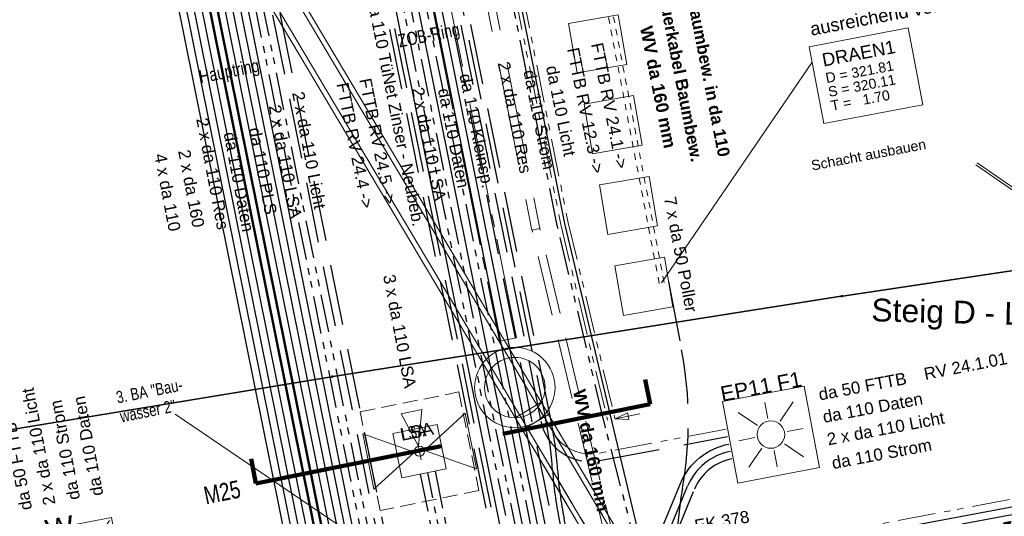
# Model space of a CAD drawing. Extents: x 3503739 to 3504470, y 5375172 to 5375561.
# Tile 82 of 142: x 3504190 to 3504210, y 5375400 to 5375410. Entities that reach past the tile are written whole.
import ezdxf

# ---------------------------------------------------------------- set-up
doc = ezdxf.new("R2010")
doc.units = 0
doc.header["$MEASUREMENT"] = 0
for name, pattern in [('123', [0.25001, 0.12501, -0.125]), ('128', [7, 2.5, -1, 2.5, -1]), ('132', [35, 10, -7.5, 10, -7.5]), ('2', [3.4, 1.2, -0.5, 1.2, -0.5]), ('211', [5, 3.75, -1.25]), ('229', [0.86, 0.3, -0.13, 0.3, -0.13]), ('237', [1.5, 0.75, -0.18, 0.13, -0.13, 0.13, -0.18]), ('3', [5.4, 2, -0.7, 2, -0.7]), ('33', [12, 4, -8]), ('38', [5.5, 4, -0.5, 0.5, -0.5]), ('85', [2.7501, 2.0001, -0.25, 0.25, -0.25])]:
    doc.linetypes.add(name, pattern=pattern)
for name, color, linetype in [('$_LISY_$_TMP', 7, 'Continuous'), ('2WP_WV_PLANUNG', 7, 'Continuous'), ('4WB_KANALISATION', 7, 'Continuous'), ('4WP_KANCAD', 7, 'Continuous'), ('_4WP_ALLGEMEIN', 7, 'Continuous'), ('_4WP_KANAL_STILL', 7, 'Continuous'), ('_4WP_KANALISATIO', 7, 'Continuous'), ('_4WP_KANCAD', 7, 'Continuous'), ('_4WP_LICHT-KSR', 7, 'Continuous'), ('_4WP_LICHT-LAMPE', 7, 'Continuous'), ('_4WP_LICHT_STILL', 7, 'Continuous'), ('_4WP_SCHNITTF_HR', 7, 'Continuous'), ('_4WP_STADT_BEW_S', 7, 'Continuous'), ('_4WP_STADT_DATEN', 7, 'Continuous'), ('_4WP_STADT_FTT1', 7, 'Continuous'), ('_4WP_STADT_FTT3', 7, 'Continuous'), ('_4WP_STADT_KLEIN', 7, 'Continuous'), ('_4WP_STADT_LSA', 7, 'Continuous'), ('_4WP_STADT_PLS', 7, 'Continuous'), ('_4WP_STADT_POLLE', 7, 'Continuous'), ('_4WP_STADT_RESER', 7, 'Continuous'), ('_4WP_STADT_SCHAD', 7, 'Continuous'), ('_4WP_STADT_STROM', 7, 'Continuous'), ('_4WP_STEIGBEZEIC', 7, 'Continuous'), ('_4WP_SWT-STROM', 7, 'Continuous'), ('_4WP_SWT-WASSER', 7, 'Continuous'), ('_4WP_T_NET', 7, 'Continuous'), ('K_FLURSTUECKE', 7, 'Continuous'), ('K_GRENZEN-UNABGE', 7, 'Continuous'), ('PUNKTHOEHENATTDEF', 7, 'Continuous'), ('PUNKTNUMMERNATTDEF', 7, 'Continuous'), ('PUNKTSPEZIFIKATION', 7, 'Continuous')]:
    doc.layers.add(name, color=color, linetype=linetype)
doc.styles.add('178', font='ARIAL.TTF', dxfattribs={"height": 0.24})
doc.styles.add('207', font='ARIAL.TTF', dxfattribs={"height": 0.2})
doc.styles.add('219', font='ARIAL.TTF', dxfattribs={"height": 0.24})
doc.styles.add('30', font='ARIAL.TTF', dxfattribs={"height": 0.43})
doc.styles.add('362', font='ARIAL.TTF', dxfattribs={"height": 0.24})
doc.styles.add('377', font='ARIALBD.TTF', dxfattribs={"height": 0.25})
doc.styles.add('385', font='TXT', dxfattribs={"width": 0.8, "height": 0.26})
doc.styles.add('431', font='ARIAL.TTF', dxfattribs={"height": 0.3})
doc.styles.add('434', font='ARIAL.TTF', dxfattribs={"height": 0.24})
doc.styles.add('436', font='ARIAL.TTF', dxfattribs={"height": 0.24})
doc.styles.add('437', font='ARIAL.TTF', dxfattribs={"height": 0.24})
doc.styles.add('439', font='TXT', dxfattribs={"width": 0.8, "height": 0.35})
doc.styles.add('446', font='ARIAL.TTF', dxfattribs={"height": 0.24})
doc.styles.add('454', font='ARIAL.TTF', dxfattribs={"height": 0.24})
doc.styles.add('495', font='TXT', dxfattribs={"width": 0.8, "height": 0.24})
doc.styles.add('518', font='TXT', dxfattribs={"width": 0.8, "height": 1.5})
doc.styles.add('522', font='ARIAL.TTF', dxfattribs={"height": 0.452686})
doc.styles.add('533', font='ARIAL.TTF', dxfattribs={"height": 0.25})
doc.styles.add('534', font='TXT', dxfattribs={"width": 0.8, "height": 0.25})
doc.styles.add('535', font='ARIAL.TTF', dxfattribs={"height": 0.24})
doc.styles.add('546', font='ARIALBD.TTF', dxfattribs={"height": 0.24})
doc.styles.add('55', font='ARIAL.TTF', dxfattribs={"height": 0.24})
doc.styles.add('550', font='ARIAL.TTF', dxfattribs={"height": 0.24})
doc.styles.add('551', font='ARIAL.TTF', dxfattribs={"height": 0.26})
doc.styles.add('553', font='ARIAL.TTF', dxfattribs={"height": 0.26})
doc.styles.add('554', font='ARIAL.TTF', dxfattribs={"height": 0.2})
doc.styles.add('83', font='ARIAL.TTF', dxfattribs={"height": 0.24})

# ---------------------------------------------------------------- blocks, each defined once
blk = doc.blocks.new('WP_LP_1010')
at = {"color": 7, "linetype": 'Continuous', "lineweight": 20}
for p, q in [((0.8253, 0.8253), (-0.8253, 0.8253)), ((-0.8253, 0.8253), (-0.8253, -0.8253)), ((0.8253, 0.8253), (0.8253, -0.8253)), ((0.8253, -0.8253), (-0.8253, -0.8253))]:
    blk.add_line(p, q, dxfattribs=at)
at = {"color": 1, "linetype": 'Continuous', "lineweight": 9}
for p, q in [((0, 0.454947), (0, 0.909893)), ((0, 0.909893), (0, 0.454947)), ((-0.776636, 0.776649), (-0.321689, 0.321703)), ((0.321689, 0.321703), (0.776636, 0.776649)), ((0.321689, 0.321703), (0.776636, 0.776649)), ((-0.454947, 0), (-0.909893, 0)), ((-0.454947, 0), (-0.909893, 0)), ((0.454947, 0), (0.909893, 0)), ((-0.321689, -0.321689), (-0.776636, -0.776636)), ((-0.321689, -0.321689), (-0.776636, -0.776636)), ((0.321689, -0.321689), (0.776636, -0.776636)), ((0.321689, -0.321689), (0.776636, -0.776636)), ((0, -0.454947), (0, -0.909893)), ((0, -0.454947), (0, -0.909893))]:
    blk.add_line(p, q, dxfattribs=at)
at = {"color": 7, "linetype": 'Continuous', "lineweight": 20}
for radius in [0.555163, 0.38185]:
    blk.add_circle((0, 0), radius, dxfattribs=at)
at = {"color": 1, "linetype": 'Continuous', "style": '30'}
blk.add_text('W', height=0.43, dxfattribs=at).set_placement((-0.503602, 0.589889))
blk = doc.blocks.new('WP_LP-1020')
at = {"color": 7, "linetype": 'Continuous', "lineweight": 20}
for p, q in [((-0.8253, 0.8253), (0.8253, 0.8253)), ((-0.8253, -0.8253), (-0.8253, 0.8253)), ((0.8253, -0.8253), (0.8253, 0.8253)), ((-0.8253, -0.8253), (0.8253, -0.8253))]:
    blk.add_line(p, q, dxfattribs=at)
at = {"color": 1, "linetype": 'Continuous', "lineweight": 9}
for p, q in [((0, 0.324962), (0, 0.649924)), ((0, 0.649924), (0, 0.324962)), ((-0.554739, 0.55475), (-0.229777, 0.229788)), ((0.229777, 0.229788), (0.554739, 0.55475)), ((0.229777, 0.229788), (0.554739, 0.55475)), ((-0.324962, 0), (-0.649924, 0)), ((-0.324962, 0), (-0.649924, 0)), ((0.324962, 0), (0.649924, 0)), ((-0.229777, -0.229777), (-0.554739, -0.554739)), ((-0.229777, -0.229777), (-0.554739, -0.554739)), ((0, -0.324962), (0, -0.649924)), ((0, -0.324962), (0, -0.649924)), ((0.229777, -0.229777), (0.554739, -0.554739)), ((0.229777, -0.229777), (0.554739, -0.554739))]:
    blk.add_line(p, q, dxfattribs=at)
at = {"color": 7, "linetype": 'Continuous', "lineweight": 20}
blk.add_circle((0, 0), 0.272749, dxfattribs=at)
blk = doc.blocks.new('PUNKT')
blk.add_point((0, 0))
at = {"layer": 'PUNKTHOEHENATTDEF', "linetype": 'Continuous', "flags": 1}
blk.add_attdef('PUNKTHOEHE', (1, -0.5), '', height=0.8, dxfattribs=at)
at = {"layer": 'PUNKTNUMMERNATTDEF', "linetype": 'Continuous', "flags": 1}
blk.add_attdef('PUNKTNUMMER', (1, 0.5), '', height=0.8, dxfattribs=at)
at = {"layer": 'PUNKTSPEZIFIKATION', "linetype": 'Continuous', "flags": 1}
blk.add_attdef('PUNKTSPEZIFIKATION', (1, -1.5), '', height=0.8, dxfattribs=at)
blk = doc.blocks.new('ALG_00093')
at = {"color": 1, "linetype": 'Continuous', "lineweight": 9}
blk.add_lwpolyline([(0, 0), (0.3773, 0.09625), (0.3773, -0.09625), (0, 0)], dxfattribs=at)
blk = doc.blocks.new('10-UNVERMARKT')
at = {"color": 255, "linetype": '33', "lineweight": 9}
blk.add_circle((0, 0), 0.0789, dxfattribs=at)
at = {"color": 252, "linetype": 'Continuous', "lineweight": 20}
blk.add_circle((0, 0), 0.0325, dxfattribs=at)

msp = doc.modelspace()

# ---------------------------------------------------------------- linework, layer by layer
at = {"layer": '2WP_WV_PLANUNG', "color": 1, "linetype": 'Continuous', "lineweight": 20}
msp.add_line((3504199.227, 5375398.376), (3504193.262, 5375402.422), dxfattribs=at)
at = {"layer": '4WB_KANALISATION', "color": 7, "linetype": 'Continuous', "lineweight": 9}
msp.add_line((3504200.014, 5375402.354), (3504200.529, 5375402.661), dxfattribs=at)
at = {"layer": '4WB_KANALISATION', "color": 7, "linetype": '85', "lineweight": 13}
for p, q in [((3504200.529, 5375402.661), (3504207.606, 5375390.751)), ((3504200.467, 5375402.57), (3504207.506, 5375390.722)), ((3504200.014, 5375402.354), (3504207.09, 5375390.445)), ((3504200.123, 5375402.366), (3504207.163, 5375390.518))]:
    msp.add_line(p, q, dxfattribs=at)
at = {"layer": '4WB_KANALISATION', "color": 7, "linetype": 'Continuous', "lineweight": 20}
for radius in [0.8, 0.6]:
    msp.add_circle((3504200.006, 5375402.954, 316.17), radius, dxfattribs=at)
at = {"layer": '4WP_KANCAD', "color": 7, "linetype": '38', "lineweight": 13}
for p, q in [((3504200.529, 5375402.661), (3504207.606, 5375390.751)), ((3504200.467, 5375402.57), (3504207.506, 5375390.722)), ((3504200.014, 5375402.354), (3504207.09, 5375390.445)), ((3504200.123, 5375402.366), (3504207.163, 5375390.518))]:
    msp.add_line(p, q, dxfattribs=at)
at = {"layer": '4WP_KANCAD', "color": 7, "linetype": 'Continuous', "lineweight": 13}
for radius in [0.8, 0.6]:
    msp.add_circle((3504200.006, 5375402.954, 317.17), radius, dxfattribs=at)
at = {"layer": '_4WP_KANAL_STILL', "color": 7, "linetype": '85', "lineweight": 13}
for p, q in [((3504185.996, 5375472.476), (3504199.699, 5375403.873)), ((3504200.042, 5375403.942), (3504186.34, 5375472.543))]:
    msp.add_line(p, q, dxfattribs=at)
at = {"layer": '_4WP_KANAL_STILL', "color": 7, "linetype": 'Continuous', "lineweight": 9}
msp.add_line((3504200.042, 5375403.942), (3504199.699, 5375403.873), dxfattribs=at)
at = {"layer": '_4WP_KANCAD', "color": 1, "linetype": 'Continuous', "lineweight": 13}
for points in [[(3504191.144, 5375417.283), (3504200.157, 5375402.113), (3504200.673, 5375402.419), (3504191.659, 5375417.59)], [(3504191.253, 5375417.295), (3504200.243, 5375402.164), (3504200.587, 5375402.368), (3504191.597, 5375417.499)]]:
    msp.add_lwpolyline(points, dxfattribs=at)
at = {"layer": '_4WP_LICHT-KSR', "color": 190, "linetype": '2', "lineweight": 30}
for points in [[(3504182.052, 5375477.234), (3504183.205, 5375471.444), (3504181.823, 5375467.369, -0.034641), (3504183.908, 5375459.723), (3504188.225, 5375438.093, -0.02882), (3504188.468, 5375436.365), (3504188.999, 5375429.881, -0.039055), (3504189.006, 5375427.986, 0.008787), (3504188.982, 5375427.57, 0.18856), (3504190.89, 5375422.064), (3504192.617, 5375420.039, -0.095308), (3504193.853, 5375417.021), (3504197.641, 5375398.207)], [(3504182.211, 5375477.203), (3504183.36, 5375471.434), (3504181.981, 5375467.369, -0.034416), (3504184.055, 5375459.753), (3504188.372, 5375438.122, -0.02882), (3504188.617, 5375436.377), (3504189.148, 5375429.893, -0.039055), (3504189.156, 5375427.974, 0.008787), (3504189.132, 5375427.564, 0.18856), (3504191.004, 5375422.161), (3504192.737, 5375420.129, -0.095581), (3504194, 5375417.051), (3504197.788, 5375398.237)], [(3504194.679, 5375420.799, 0.223754), (3504196.06, 5375418.895, -0.220519), (3504197.587, 5375416.817), (3504200.524, 5375402.286, 0.410571), (3504201.69, 5375401.501), (3504204.231, 5375401.979)], [(3504201.574, 5375397.667, 0.239315), (3504202.336, 5375398.323), (3504203.437, 5375400.993, -0.253596), (3504204.287, 5375401.685)]]:
    msp.add_lwpolyline(points, format="xyb", dxfattribs=at)
at = {"layer": '_4WP_LICHT_STILL', "color": 190, "linetype": 'Continuous', "lineweight": 13}
msp.add_lwpolyline([(3504212.188, 5375398.955), (3504212.18, 5375399), (3504212.171, 5375399.044), (3504212.087, 5375399.481), (3504210.945, 5375405.435), (3504210.826, 5375406.227), (3504209.161, 5375407.379)], dxfattribs=at)
at = {"layer": '_4WP_LICHT_STILL', "color": 255, "linetype": 'Continuous', "lineweight": 9}
msp.add_lwpolyline([(3504209.189, 5375407.42), (3504210.872, 5375406.256), (3504210.994, 5375405.443), (3504212.136, 5375399.49), (3504212.22, 5375399.054), (3504212.229, 5375399.009), (3504212.237, 5375398.964)], dxfattribs=at)
at = {"layer": '_4WP_SCHNITTF_HR', "color": 92, "linetype": '211', "lineweight": 100}
msp.add_lwpolyline([(3504194.768, 5375401.539), (3504194.866, 5375401.049), (3504202.695, 5375402.625), (3504202.597, 5375403.115)], dxfattribs=at)
at = {"layer": '_4WP_STADT_BEW_S', "color": 1, "linetype": 'Continuous', "lineweight": 13}
msp.add_line((3504201.996, 5375402.332), (3504202.486, 5375402.43), dxfattribs=at)
at = {"layer": '_4WP_STADT_BEW_S', "color": 35, "linetype": '237', "lineweight": 30}
msp.add_lwpolyline([(3504204.901, 5375393.979), (3504204.599, 5375393.92, -0.414206), (3504203.426, 5375394.709), (3504202.48, 5375399.548), (3504201.776, 5375402.285), (3504200.848, 5375406.176), (3504198.753, 5375416.674), (3504198.313, 5375419.136, 0.05127), (3504197.598, 5375421.451, -0.051265), (3504196.884, 5375423.766), (3504195.421, 5375431.096, 0.414214), (3504194.244, 5375431.881), (3504192.135, 5375431.46)], format="xyb", dxfattribs=at)
at = {"layer": '_4WP_STADT_BEW_S', "color": 5, "linetype": 'Continuous', "lineweight": 30}
msp.add_lwpolyline([(3504198.411, 5375419.155), (3504200.994, 5375406.211), (3504202.577, 5375399.57), (3504203.942, 5375392.59, -0.417279), (3504202.343, 5375390.24), (3504197.598, 5375389.363, 0.080285), (3504195.517, 5375388.621, -0.07766), (3504193.439, 5375387.867), (3504193.12, 5375387.804), (3504184.831, 5375386.184), (3504163.864, 5375382.45, 0.070894)], format="xyb", dxfattribs=at)
at = {"layer": '_4WP_STADT_BEW_S', "color": 1, "linetype": '237', "lineweight": 20}
for points in [[(3504198.974, 5375416.718), (3504201.067, 5375406.227), (3504201.995, 5375402.338)], [(3504198.827, 5375416.689), (3504200.921, 5375406.195), (3504201.849, 5375402.303)]]:
    msp.add_lwpolyline(points, dxfattribs=at)
at = {"layer": '_4WP_STADT_DATEN', "color": 7, "linetype": 'Continuous', "lineweight": 30}
for points in [[(3504197.053, 5375398.089), (3504193.265, 5375416.903, 0.083299), (3504192.26, 5375419.533), (3504189.016, 5375423.336), (3504188.997, 5375423.437)], [(3504200.531, 5375398.804, 0.040666), (3504200.384, 5375399.314, -0.039868), (3504200.254, 5375399.768), (3504196.812, 5375416.864, 0.273243), (3504196.03, 5375417.733, -0.15537), (3504194.191, 5375419.023, -0.052477), (3504193.551, 5375420.078, -0.063731), (3504193.154, 5375421.298), (3504193.107, 5375421.546)], [(3504200.797, 5375398.521), (3504201.863, 5375398.735, 0.250284), (3504202.591, 5375399.335), (3504203.298, 5375401.05, -0.253596), (3504204.259, 5375401.832)], [(3504200.826, 5375398.374), (3504201.893, 5375398.588, 0.110058), (3504202.868, 5375399.022, -0.113249), (3504203.845, 5375399.448), (3504211.562, 5375400.9)]]:
    msp.add_lwpolyline(points, format="xyb", dxfattribs=at)
at = {"layer": '_4WP_STADT_FTT1', "color": 1, "linetype": '2', "lineweight": 30}
for points in [[(3504196.175, 5375416.735), (3504199.617, 5375399.64, 0.028652), (3504199.79, 5375398.978, -0.028296), (3504199.95, 5375398.368), (3504200.078, 5375397.733, 0.02019), (3504200.193, 5375397.261, -0.058762), (3504200.271, 5375396.783, -0.053118), (3504200.193, 5375395.513), (3504199.96, 5375394.132, -0.048918), (3504199.83, 5375393.657), (3504199.187, 5375391.963, 0.029582), (3504199.055, 5375391.542), (3504198.828, 5375390.63, -0.215317), (3504197.552, 5375389.016, 0.019684), (3504196.1, 5375388.19, -0.092615), (3504194.749, 5375387.663), (3504192.785, 5375387.291, 0.061034), (3504191.576, 5375386.905, -0.061032), (3504190.435, 5375386.541), (3504182.952, 5375385.124, -0.090994), (3504181.256, 5375385.115, 0.098478), (3504179.27, 5375385.074), (3504178.702, 5375384.949, -0.033057)], [(3504196.273, 5375416.755), (3504199.715, 5375399.66, 0.028652), (3504199.885, 5375399.009, -0.028299), (3504200.048, 5375398.388), (3504200.176, 5375397.753, 0.019572), (3504200.292, 5375397.273, -0.058138), (3504200.371, 5375396.788, -0.053118), (3504200.292, 5375395.497), (3504200.058, 5375394.116, -0.048918), (3504199.924, 5375393.621), (3504199.28, 5375391.927, 0.029582), (3504199.152, 5375391.518), (3504198.913, 5375390.561, -0.214607), (3504197.57, 5375388.856, 0.019005), (3504196.18, 5375388.063, -0.092615), (3504194.777, 5375387.516), (3504192.813, 5375387.144, 0.061034), (3504191.638, 5375386.769, -0.061032), (3504190.463, 5375386.394), (3504182.98, 5375384.977, -0.090994), (3504181.23, 5375384.967, 0.098444), (3504179.303, 5375384.928), (3504178.727, 5375384.801, -0.033334)]]:
    msp.add_lwpolyline(points, format="xyb", dxfattribs=at)
at = {"layer": '_4WP_STADT_FTT3', "color": 1, "linetype": '2', "lineweight": 30}
for points in [[(3504210.732, 5375390.241, -0.035613), (3504209.63, 5375390.063, 0.027439), (3504208.524, 5375389.904), (3504206.909, 5375389.579, -0.047431), (3504206.131, 5375389.502, 0.045658), (3504205.303, 5375389.426, -0.131065), (3504203.073, 5375389.599, -0.365082), (3504201.437, 5375392.374), (3504201.861, 5375394.884, 0.090649), (3504201.827, 5375397.418), (3504201.741, 5375397.858, 0.076413), (3504201.507, 5375398.504, -0.052379), (3504201.271, 5375399.072, -0.022815), (3504201.122, 5375399.671), (3504200.986, 5375400.347, -0.032787), (3504200.855, 5375401.323, 0.032986), (3504200.72, 5375402.325), (3504197.846, 5375416.543, 0.284864), (3504195.969, 5375418.54)], [(3504195.943, 5375418.443, -0.284864), (3504197.748, 5375416.523), (3504200.622, 5375402.306, -0.032986), (3504200.755, 5375401.316, 0.032787), (3504200.888, 5375400.327), (3504201.024, 5375399.651, 0.022361), (3504201.173, 5375399.049, 0.053366), (3504201.411, 5375398.478, -0.076946), (3504201.643, 5375397.839), (3504201.729, 5375397.399, -0.090649), (3504201.763, 5375394.9), (3504201.339, 5375392.391, 0.365082), (3504203.04, 5375389.504, 0.131065), (3504205.322, 5375389.328, -0.04532), (3504206.125, 5375389.402, 0.047804), (3504206.928, 5375389.481, 0.002534), (3504208.545, 5375389.806, -0.029342), (3504209.65, 5375389.967, 0.036251), (3504210.753, 5375390.143)]]:
    msp.add_lwpolyline(points, format="xyb", dxfattribs=at)
at = {"layer": '_4WP_STADT_FTT3', "color": 1, "linetype": '237', "lineweight": 20}
for points in [[(3504204.204, 5375402.127), (3504201.662, 5375401.648, -0.259724), (3504200.877, 5375401.91, -0.136107), (3504200.756, 5375402.148)], [(3504201.139, 5375399.587, 0.406844), (3504201.721, 5375399.201), (3504211.534, 5375401.048)]]:
    msp.add_lwpolyline(points, format="xyb", dxfattribs=at)
at = {"layer": '_4WP_STADT_KLEIN', "color": 3, "linetype": '237', "lineweight": 30}
msp.add_lwpolyline([(3504193.255, 5375421.574), (3504193.302, 5375421.326, 0.063734), (3504193.687, 5375420.142, 0.05248), (3504194.311, 5375419.114, 0.155374), (3504196.074, 5375417.877, -0.273268), (3504196.959, 5375416.894), (3504200.401, 5375399.798, 0.039847), (3504200.524, 5375399.367, -0.040648), (3504200.678, 5375398.833)], format="xyb", dxfattribs=at)
at = {"layer": '_4WP_STADT_LSA', "color": 7, "linetype": 'Continuous', "lineweight": 9}
for p, q in [((3504198.212, 5375401.706), (3504199.02, 5375402.443)), ((3504198.148, 5375401.517), (3504198.082, 5375401.843)), ((3504197.94, 5375401.653), (3504198.29, 5375401.724))]:
    msp.add_line(p, q, dxfattribs=at)
at = {"layer": '_4WP_STADT_LSA', "color": 7, "linetype": '237', "lineweight": 30}
for points in [[(3504197.347, 5375398.148), (3504193.559, 5375416.962, 0.09069), (3504192.427, 5375419.8), (3504189.281, 5375423.488)], [(3504197.494, 5375398.178), (3504193.706, 5375416.992, 0.095021), (3504192.497, 5375419.949), (3504189.451, 5375423.52)], [(3504192.96, 5375421.518), (3504193.007, 5375421.27, 0.062317), (3504193.403, 5375420.04, 0.053687), (3504194.072, 5375418.933, 0.155323), (3504195.984, 5375417.591, -0.273613), (3504196.665, 5375416.834), (3504200.107, 5375399.738, 0.040282), (3504200.245, 5375399.256, -0.040283), (3504200.384, 5375398.774)], [(3504195.46, 5375416.414, -1), (3504196.553, 5375416.632), (3504197.303, 5375412.908), (3504199.96, 5375399.709, 0.02013), (3504200.022, 5375399.453, 0.020143), (3504200.105, 5375399.204, -0.040283), (3504200.236, 5375398.744)], [(3504200.248, 5375398.41), (3504199.902, 5375398.374, -0.382497), (3504198.672, 5375399.292), (3504198.276, 5375401.262)], [(3504198.423, 5375401.292), (3504198.819, 5375399.322, 0.386309), (3504199.902, 5375398.525), (3504200.232, 5375398.559)], [(3504198.129, 5375401.232), (3504198.525, 5375399.263, 0.382753), (3504199.916, 5375398.225), (3504200.263, 5375398.261)]]:
    msp.add_lwpolyline(points, format="xyb", dxfattribs=at)
at = {"layer": '_4WP_STADT_LSA', "color": 1, "linetype": '229', "lineweight": 20}
msp.add_lwpolyline([(3504196.936, 5375402.471), (3504198.896, 5375402.866), (3504199.291, 5375400.905), (3504197.33, 5375400.511), (3504196.936, 5375402.471)], dxfattribs=at)
at = {"layer": '_4WP_STADT_LSA', "color": 7, "linetype": 'Continuous', "lineweight": 9}
for points in [[(3504198.093, 5375401.786), (3504198.162, 5375402.517), (3504197.748, 5375402.434), (3504198.093, 5375401.786)], [(3504199.02, 5375402.443), (3504199.242, 5375401.34), (3504198.212, 5375401.706)], [(3504196.985, 5375402.035), (3504198.015, 5375401.669), (3504197.207, 5375400.932), (3504196.985, 5375402.035)]]:
    msp.add_lwpolyline(points, dxfattribs=at)
at = {"layer": '_4WP_STADT_LSA', "color": 7, "linetype": '128', "lineweight": 9}
msp.add_lwpolyline([(3504198.643, 5375401.336), (3504197.761, 5375401.158), (3504197.583, 5375402.041), (3504198.466, 5375402.218), (3504198.643, 5375401.336)], dxfattribs=at)
at = {"layer": '_4WP_STADT_LSA', "color": 7, "linetype": 'Continuous', "lineweight": 9}
msp.add_circle((3504198.113, 5375401.688), 0.1, dxfattribs=at)
at = {"layer": '_4WP_STADT_PLS', "color": 7, "linetype": 'Continuous', "lineweight": 30}
msp.add_lwpolyline([(3504197.2, 5375398.118), (3504193.412, 5375416.932, 0.086825), (3504192.347, 5375419.662), (3504189.156, 5375423.403), (3504189.144, 5375423.465)], format="xyb", dxfattribs=at)
at = {"layer": '_4WP_STADT_POLLE', "color": 150, "linetype": '123', "lineweight": 20}
for p, q in [((3504202.873, 5375405.024), (3504201.193, 5375413.854)), ((3504202.971, 5375405.042), (3504201.29, 5375413.882))]:
    msp.add_line(p, q, dxfattribs=at)
at = {"layer": '_4WP_STADT_POLLE', "color": 150, "linetype": 'Continuous', "lineweight": 20}
msp.add_line((3504202.922, 5375405.033), (3504205.911, 5375409.422), dxfattribs=at)
at = {"layer": '_4WP_STADT_POLLE', "color": 7, "linetype": 'Continuous', "lineweight": 9}
for p, q in [((3504198.148, 5375401.517), (3504198.082, 5375401.843)), ((3504197.94, 5375401.653), (3504198.29, 5375401.724))]:
    msp.add_line(p, q, dxfattribs=at)
at = {"layer": '_4WP_STADT_POLLE', "color": 7, "linetype": 'Continuous', "lineweight": 13}
msp.add_lwpolyline([(3504205.853, 5375409.727), (3504207.818, 5375410.1), (3504208.107, 5375408.573), (3504206.142, 5375408.2), (3504205.853, 5375409.727)], dxfattribs=at)
at = {"layer": '_4WP_STADT_POLLE', "color": 150, "linetype": 'Continuous', "lineweight": 20}
msp.add_lwpolyline([(3504205.853, 5375409.727), (3504207.818, 5375410.1), (3504208.107, 5375408.573), (3504206.142, 5375408.2), (3504205.853, 5375409.727)], dxfattribs=at)
at = {"layer": '_4WP_STADT_POLLE', "color": 20, "linetype": '2', "lineweight": 30}
msp.add_lwpolyline([(3504203.06, 5375405.06), (3504203.319, 5375403.701, -0.091543), (3504203.334, 5375400.947, 0.091544), (3504203.349, 5375398.193, 0.337872), (3504204.252, 5375397.383, 0.000411), (3504204.319, 5375397.378, 0.066354), (3504204.519, 5375397.389), (3504205.349, 5375397.547)], format="xyb", dxfattribs=at)
at = {"layer": '_4WP_STADT_POLLE', "color": 7, "linetype": 'Continuous', "lineweight": 9}
for points in [[(3504198.093, 5375401.786), (3504198.162, 5375402.517), (3504197.748, 5375402.434), (3504198.093, 5375401.786)], [(3504199.02, 5375402.443), (3504199.242, 5375401.34), (3504198.212, 5375401.706)], [(3504196.985, 5375402.035), (3504198.015, 5375401.669), (3504197.207, 5375400.932), (3504196.985, 5375402.035)]]:
    msp.add_lwpolyline(points, dxfattribs=at)
at = {"layer": '_4WP_STADT_POLLE', "color": 7, "linetype": '128', "lineweight": 9}
msp.add_lwpolyline([(3504198.643, 5375401.336), (3504197.761, 5375401.158), (3504197.583, 5375402.041), (3504198.466, 5375402.218), (3504198.643, 5375401.336)], dxfattribs=at)
at = {"layer": '_4WP_STADT_POLLE', "color": 1, "linetype": '132', "lineweight": 9}
for points in [[(3504201.074, 5375410.191, 0), (3504202.06, 5375410.361, 0), (3504202.23, 5375409.376, 0), (3504201.245, 5375409.205, 0), (3504201.074, 5375410.191, 0)], [(3504201.38, 5375408.585, 0), (3504202.365, 5375408.755, 0), (3504202.536, 5375407.77, 0), (3504201.55, 5375407.6, 0), (3504201.38, 5375408.585, 0)], [(3504201.685, 5375406.979, 0), (3504202.671, 5375407.15, 0), (3504202.841, 5375406.164, 0), (3504201.856, 5375405.994, 0), (3504201.685, 5375406.979, 0)], [(3504201.991, 5375405.374, 0), (3504202.976, 5375405.544, 0), (3504203.147, 5375404.559, 0), (3504202.161, 5375404.388, 0), (3504201.991, 5375405.374, 0)]]:
    msp.add_polyline3d(points, dxfattribs=at)
at = {"layer": '_4WP_STADT_POLLE', "color": 7, "linetype": 'Continuous', "lineweight": 9}
msp.add_circle((3504198.113, 5375401.688), 0.1, dxfattribs=at)
at = {"layer": '_4WP_STADT_RESER', "color": 7, "linetype": 'Continuous', "lineweight": 30}
for points in [[(3504196.757, 5375398.039), (3504192.971, 5375416.844, 0.077007), (3504192.07, 5375419.294), (3504188.736, 5375423.202), (3504188.702, 5375423.381)], [(3504196.906, 5375398.059), (3504193.118, 5375416.873, 0.080045), (3504192.167, 5375419.411), (3504188.876, 5375423.269), (3504188.85, 5375423.409)], [(3504194.237, 5375420.715, 0.223755), (3504195.843, 5375418.501, -0.220519), (3504197.146, 5375416.727), (3504200.533, 5375399.809, 0.053963), (3504200.783, 5375399.019, -0.055088), (3504201.031, 5375398.228), (3504201.128, 5375397.738)], [(3504194.385, 5375420.743, 0.223754), (3504195.915, 5375418.632, -0.220519), (3504197.293, 5375416.757), (3504200.68, 5375399.839, 0.053942), (3504200.93, 5375399.048, -0.055067), (3504201.178, 5375398.257), (3504201.275, 5375397.767)]]:
    msp.add_lwpolyline(points, format="xyb", dxfattribs=at)
at = {"layer": '_4WP_STADT_STROM', "color": 3, "linetype": '2', "lineweight": 30}
for points in [[(3504194.532, 5375420.771, 0.223754), (3504195.987, 5375418.764, -0.220519), (3504197.44, 5375416.787), (3504200.827, 5375399.869, 0.054032), (3504201.077, 5375399.079, -0.055151), (3504201.325, 5375398.29), (3504201.422, 5375397.796)], [(3504201.606, 5375397.511, 0.250283), (3504202.449, 5375398.205), (3504203.575, 5375400.936, -0.253596), (3504204.315, 5375401.537)], [(3504201.636, 5375397.363, 0.250283), (3504202.588, 5375398.148), (3504202.759, 5375398.563, -0.168892), (3504203.195, 5375399.054, -0.081267), (3504203.873, 5375399.3), (3504211.59, 5375400.753)]]:
    msp.add_lwpolyline(points, format="xyb", dxfattribs=at)
at = {"layer": '_4WP_SWT-STROM', "color": 3, "linetype": 'Continuous', "lineweight": 30}
for points in [[(3504196.307, 5375397.994), (3504192.53, 5375416.755, 0.051902), (3504192.031, 5375418.351), (3504191.713, 5375419.019), (3504188.114, 5375423.238), (3504187.843, 5375424.707, -0.064346), (3504187.66, 5375428.086, 0.039055), (3504187.653, 5375429.77, -0.03959), (3504187.648, 5375431.715, 0.03959), (3504187.644, 5375433.565), (3504187.421, 5375436.279, 0.02882), (3504187.195, 5375437.888), (3504182.878, 5375459.518, 0.036243), (3504180.712, 5375467.362), (3504182.12, 5375471.515), (3504180.219, 5375481.065), (3504179.275, 5375481.695), (3504167.004, 5375477.956)], [(3504196.155, 5375397.989), (3504192.383, 5375416.725, 0.051627), (3504191.897, 5375418.284), (3504191.586, 5375418.936), (3504187.974, 5375423.171), (3504187.695, 5375424.681, -0.064381), (3504187.51, 5375428.1, 0.038958), (3504187.504, 5375429.757, -0.03967), (3504187.499, 5375431.73, 0.039526), (3504187.494, 5375433.553), (3504187.271, 5375436.269, 0.028784), (3504187.048, 5375437.858), (3504182.732, 5375459.483, 0.036501), (3504180.553, 5375467.361), (3504181.965, 5375471.525), (3504180.084, 5375480.974), (3504179.251, 5375481.531), (3504167.051, 5375477.813)], [(3504196.008, 5375397.959), (3504192.236, 5375416.696, 0.051532), (3504191.76, 5375418.222), (3504191.459, 5375418.854), (3504187.834, 5375423.104), (3504187.548, 5375424.653, -0.064346), (3504187.361, 5375428.108, 0.039055), (3504187.354, 5375429.746, -0.03959), (3504187.349, 5375431.738, 0.03959), (3504187.345, 5375433.541), (3504187.122, 5375436.255, 0.02882), (3504186.901, 5375437.829), (3504182.584, 5375459.459, 0.03671), (3504180.394, 5375467.36), (3504181.81, 5375471.535), (3504179.949, 5375480.884), (3504179.226, 5375481.367), (3504167.098, 5375477.671)], [(3504195.861, 5375397.93), (3504192.089, 5375416.666, 0.051336), (3504191.625, 5375418.158), (3504191.333, 5375418.772), (3504187.694, 5375423.037), (3504187.4, 5375424.626, -0.064346), (3504187.211, 5375428.119, 0.039055), (3504187.205, 5375429.734, -0.03959), (3504187.2, 5375431.75, 0.03959), (3504187.195, 5375433.528), (3504186.973, 5375436.242, 0.02882), (3504186.754, 5375437.799), (3504182.437, 5375459.43, 0.036944), (3504180.235, 5375467.358), (3504181.655, 5375471.545), (3504179.814, 5375480.794), (3504179.202, 5375481.202), (3504167.146, 5375477.528)]]:
    msp.add_lwpolyline(points, format="xyb", dxfattribs=at)
at = {"layer": '_4WP_SWT-STROM', "color": 1, "linetype": 'Continuous', "lineweight": 50}
for points in [[(3504196.456, 5375398.014), (3504192.677, 5375416.784, 0.052077), (3504192.167, 5375418.416), (3504191.84, 5375419.101), (3504188.254, 5375423.304), (3504187.99, 5375424.735, -0.064346), (3504187.809, 5375428.075, 0.039055), (3504187.803, 5375429.783, -0.03959), (3504187.798, 5375431.704, 0.03959), (3504187.793, 5375433.577), (3504187.571, 5375436.291, 0.02882), (3504187.343, 5375437.917), (3504183.025, 5375459.547, 0.036012), (3504180.87, 5375467.363), (3504182.275, 5375471.505), (3504181.105, 5375477.381), (3504182.436, 5375481.304)], [(3504196.607, 5375398.024), (3504192.824, 5375416.814, 0.052246), (3504192.302, 5375418.48), (3504191.967, 5375419.183), (3504188.395, 5375423.371)]]:
    msp.add_lwpolyline(points, format="xyb", dxfattribs=at)
at = {"layer": '_4WP_SWT-WASSER', "color": 7, "linetype": 'Continuous', "lineweight": 9}
for p, q in [((3504200.504, 5375406.115), (3504200.347, 5375406.081)), ((3504200.348, 5375406.079), (3504200.503, 5375406.116))]:
    msp.add_line(p, q, dxfattribs=at)
at = {"layer": '_4WP_SWT-WASSER', "color": 4, "linetype": '2', "lineweight": 20}
for p, q in [((3504201.933, 5375399.428), (3504200.348, 5375406.079)), ((3504202.088, 5375399.465), (3504200.503, 5375406.116))]:
    msp.add_line(p, q, dxfattribs=at)
at = {"layer": '_4WP_SWT-WASSER', "color": 4, "linetype": '3', "lineweight": 20}
for points in [[(3504193.864, 5375435.78), (3504196.285, 5375423.646, 0.041274), (3504197.202, 5375420.452, -0.041274), (3504198.111, 5375417.284), (3504200.347, 5375406.081)], [(3504194.021, 5375435.811), (3504196.442, 5375423.677, 0.041274), (3504197.352, 5375420.509, -0.041274), (3504198.268, 5375417.315), (3504200.504, 5375406.115)]]:
    msp.add_lwpolyline(points, format="xyb", dxfattribs=at)
at = {"layer": '_4WP_T_NET', "color": 32, "linetype": 'Continuous', "lineweight": 30}
msp.add_lwpolyline([(3504196.168, 5375417.783), (3504199.813, 5375399.679, 0.028652), (3504199.98, 5375399.04, -0.02865), (3504200.148, 5375398.4), (3504200.274, 5375397.773, 0.018975), (3504200.392, 5375397.285, -0.057543), (3504200.471, 5375396.792, -0.053117), (3504200.39, 5375395.48), (3504200.157, 5375394.099, -0.048914), (3504200.018, 5375393.585), (3504199.374, 5375391.891, 0.029582), (3504199.25, 5375391.494), (3504198.891, 5375390.057, 0.044142), (3504198.72, 5375388.97, 0.063927), (3504198.785, 5375387.877), (3504199.032, 5375386.572, 0.411162), (3504200.19, 5375385.773)], format="xyb", dxfattribs=at)
at = {"layer": 'K_FLURSTUECKE', "color": 252, "linetype": 'Continuous', "lineweight": 30}
for p, q in [((3504206.516, 5375404.772), (3504212.564, 5375405.678)), ((3504212.564, 5375405.678), (3504206.516, 5375404.772)), ((3504206.516, 5375404.772), (3504212.564, 5375405.678)), ((3504212.564, 5375405.678), (3504206.516, 5375404.772)), ((3504196.396, 5375403.172), (3504206.484, 5375404.768)), ((3504206.484, 5375404.768), (3504196.396, 5375403.172)), ((3504196.396, 5375403.172), (3504206.484, 5375404.768)), ((3504206.484, 5375404.768), (3504196.396, 5375403.172)), ((3504184.106, 5375401.143), (3504196.364, 5375403.167)), ((3504196.364, 5375403.167), (3504184.106, 5375401.143)), ((3504184.106, 5375401.143), (3504196.364, 5375403.167)), ((3504196.364, 5375403.167), (3504184.106, 5375401.143))]:
    msp.add_line(p, q, dxfattribs=at)

# ---------------------------------------------------------------- block references
at = {"layer": '$_LISY_$_TMP', "color": 7, "xscale": 0.699999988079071, "yscale": 0.699999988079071, "rotation": 11.28689775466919}
msp.add_blockref('ALG_00093', (3504201.996, 5375402.332), dxfattribs=at)
at = {"layer": '_4WP_LICHT-LAMPE', "color": 7}
for name, p, rotation in [('WP_LP-1020', (3504205.092, 5375402.019), 100.7730010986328), ('WP_LP_1010', (3504191.338, 5375399.406), 10.77300109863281)]:
    msp.add_blockref(name, p, dxfattribs=dict(at, rotation=rotation))
at = {"layer": 'K_GRENZEN-UNABGE', "color": 252, "xscale": 0.2, "yscale": 0.2}
for p in [(3504206.5, 5375404.77), (3504206.5, 5375404.77), (3504196.38, 5375403.17), (3504196.38, 5375403.17)]:
    msp.add_blockref('10-UNVERMARKT', p, dxfattribs=at)
at = {"layer": 'K_GRENZEN-UNABGE', "color": 252}
for p in [(3504206.5, 5375404.77), (3504206.5, 5375404.77), (3504196.38, 5375403.17), (3504196.38, 5375403.17)]:
    msp.add_blockref('PUNKT', p, dxfattribs=at)

# ---------------------------------------------------------------- texts
at = {"layer": '2WP_WV_PLANUNG', "color": 7, "linetype": 'Continuous', "style": '495', "width": 0.8}
for s, p in [('3. BA "Bau-', (3504192.118, 5375402.637)), ('wasser 2"', (3504192.193, 5375402.26))]:
    msp.add_text(s, height=0.24, rotation=11.2864, dxfattribs=at).set_placement(p)
at = {"layer": '_4WP_ALLGEMEIN', "color": 7, "linetype": 'Continuous', "style": '385', "width": 0.8}
for s, p in [('ZOB-Ring', (3504197.717, 5375409.71)), ('Hauptring', (3504193.768, 5375408.997))]:
    msp.add_text(s, height=0.26, rotation=11.3833, dxfattribs=at).set_placement(p)
at = {"layer": '_4WP_KANAL_STILL', "color": 2, "linetype": 'Continuous', "style": '518', "width": 0.8}
msp.add_text('X   X   X   X', height=1.5, rotation=10.9611, dxfattribs=at).set_placement((3504204.442, 5375397.726))
at = {"layer": '_4WP_KANALISATIO', "color": 1, "linetype": 'Continuous', "style": '207'}
msp.add_text('Schacht ausbauen', height=0.2, rotation=10.7454, dxfattribs=at).set_placement((3504205.912, 5375407.265))
at = {"layer": '_4WP_LICHT-KSR', "color": 190, "linetype": 'Continuous', "style": '55'}
for s, rotation, p in [('da 110 Licht', 281.3833, (3504200.624, 5375409.324)), ('2 x da 110 Licht', 280.776, (3504195.583, 5375408.81)), ('2 x da 110 Licht', 100.7057, (3504190.887, 5375400.64)), ('2 x da 110 Licht', 10.6698, (3504206.23, 5375401.804))]:
    msp.add_text(s, height=0.24, rotation=rotation, dxfattribs=at).set_placement(p)
at = {"layer": '_4WP_LICHT-LAMPE', "color": 190, "linetype": 'Continuous', "style": '431'}
msp.add_text('EP11 F1', height=0.3, rotation=10.9801, dxfattribs=at).set_placement((3504204.123, 5375402.673))
at = {"layer": '_4WP_SCHNITTF_HR', "color": 7, "linetype": 'Continuous', "style": '439', "width": 0.8}
msp.add_text('M25', height=0.35, rotation=11.3833, dxfattribs=at).set_placement((3504193.872, 5375400.631))
at = {"layer": '_4WP_STADT_BEW_S', "color": 5, "linetype": 'Continuous', "style": '546'}
for s, p in [('da 110 Steuerkabel Baumbew.', (3504202.587, 5375412.139)), ('Druckltg. Baumbew. in da 110', (3504203.136, 5375412.183))]:
    msp.add_text(s, height=0.24, rotation=281.0643, dxfattribs=at).set_placement(p)
at = {"layer": '_4WP_STADT_DATEN', "color": 7, "linetype": 'Continuous'}
for rotation, style, p in [(281.3833, '434', (3504198.477, 5375408.875)), (280.776, '446', (3504194.222, 5375408.008)), (100.7057, '434', (3504191.837, 5375400.824)), (10.6698, '434', (3504206.146, 5375402.251))]:
    msp.add_text('da 110 Daten', height=0.24, rotation=rotation, dxfattribs=dict(at, style=style)).set_placement(p)
at = {"layer": '_4WP_STADT_FTT1', "color": 1, "linetype": 'Continuous', "style": '178'}
for s, rotation, p in [('FTTB RV 24.5 ->', 281.3833, (3504196.915, 5375409.073)), ('FTTB RV 24.4 ->', 281.3833, (3504196.462, 5375408.987)), ('da 50 FTTB', 100.7057, (3504190.422, 5375400.541))]:
    msp.add_text(s, height=0.24, rotation=rotation, dxfattribs=at).set_placement(p)
at = {"layer": '_4WP_STADT_FTT3', "color": 1, "linetype": 'Continuous', "style": '178'}
for s, rotation, p in [('FTTB RV 12.3 ->', 281.3833, (3504201.041, 5375409.682)), ('FTTB RV 24.1 ->', 281.3833, (3504201.519, 5375409.778)), ('RV 24.1.01', 11.0817, (3504208.156, 5375403.103)), ('da 50 FTTB', 10.6698, (3504206.063, 5375402.696))]:
    msp.add_text(s, height=0.24, rotation=rotation, dxfattribs=at).set_placement(p)
at = {"layer": '_4WP_STADT_KLEIN', "color": 7, "linetype": 'Continuous', "style": '434'}
msp.add_text('da 110 Kleinsp.', height=0.24, rotation=281.3833, dxfattribs=at).set_placement((3504198.904, 5375409.165))
at = {"layer": '_4WP_STADT_LSA', "color": 7, "linetype": 'Continuous', "style": '535'}
for s, rotation, p in [('2 x da 110 LSA', 281.3833, (3504197.959, 5375408.895)), ('2 x da 110 LSA', 280.776, (3504195.118, 5375408.546)), ('3 x da 110 LSA', 280.776, (3504197.389, 5375405.177))]:
    msp.add_text(s, height=0.24, rotation=rotation, dxfattribs=at).set_placement(p)
at = {"layer": '_4WP_STADT_LSA', "color": 7, "linetype": 'Continuous', "style": '534', "width": 0.8}
msp.add_text('LSA', height=0.25, rotation=11.3833, dxfattribs=at).set_placement((3504197.763, 5375401.894))
at = {"layer": '_4WP_STADT_PLS', "color": 7, "linetype": 'Continuous', "style": '454'}
msp.add_text('da 110 PLS', height=0.24, rotation=280.776, dxfattribs=at).set_placement((3504194.722, 5375408.097))
at = {"layer": '_4WP_STADT_POLLE', "color": 150, "linetype": 'Continuous'}
for s, height, style, p in [('ausreichend versickerungsfähig ist!', 0.26, '551', (3504205.897, 5375409.944)), ('DRAEN1', 0.26, '553', (3504206.135, 5375409.331)), ('D = 321.81', 0.2, '554', (3504206.197, 5375409.003)), ('S = 320.11', 0.2, '554', (3504206.249, 5375408.728)), ('T =   1.70', 0.2, '554', (3504206.301, 5375408.453))]:
    msp.add_text(s, height=height, rotation=10.737, dxfattribs=dict(at, style=style)).set_placement(p)
at = {"layer": '_4WP_STADT_POLLE', "color": 7, "linetype": 'Continuous'}
for s, height, rotation, style, p in [('7 x da 50 Poller', 0.24, 280.7743, '550', (3504202.966, 5375406.722)), ('LSA', 0.25, 11.3833, '533', (3504197.763, 5375401.894))]:
    msp.add_text(s, height=height, rotation=rotation, dxfattribs=dict(at, style=style)).set_placement(p)
at = {"layer": '_4WP_STADT_RESER', "color": 7, "linetype": 'Continuous', "style": '437'}
for rotation, p in [(281.3833, (3504199.665, 5375409.403)), (280.776, (3504193.678, 5375408.29))]:
    msp.add_text('2 x da 110 Res', height=0.24, rotation=rotation, dxfattribs=at).set_placement(p)
at = {"layer": '_4WP_STADT_SCHAD', "color": 1, "linetype": 'Continuous', "style": '436'}
msp.add_text('EK 378', height=0.24, rotation=10.0084, dxfattribs=at).set_placement((3504203.598, 5375400.087))
at = {"layer": '_4WP_STADT_STROM', "color": 7, "linetype": 'Continuous', "style": '219'}
for rotation, p in [(281.3833, (3504200.175, 5375409.24)), (100.7057, (3504191.375, 5375400.745)), (10.6698, (3504206.325, 5375401.333))]:
    msp.add_text('da 110 Strom', height=0.24, rotation=rotation, dxfattribs=at).set_placement(p)
at = {"layer": '_4WP_STEIGBEZEIC', "color": 250, "linetype": 'Continuous', "style": '522'}
msp.add_text('Steig D - Lustnau', height=0.45269, rotation=358.5443, dxfattribs=at).set_placement((3504207.082, 5375404.272))
at = {"layer": '_4WP_SWT-STROM', "color": 251, "linetype": 'Continuous', "style": '362'}
for s, p in [('4 x da 110', (3504192.845, 5375407.579)), ('2 x da 160', (3504193.319, 5375407.655))]:
    msp.add_text(s, height=0.24, rotation=280.776, dxfattribs=at).set_placement(p)
at = {"layer": '_4WP_SWT-WASSER', "color": 7, "linetype": 'Continuous', "style": '377'}
for p in [(3504202.489, 5375410.109), (3504201.161, 5375402.888)]:
    msp.add_text('WV da 160 mm', height=0.25, rotation=281.2869, dxfattribs=at).set_placement(p)
at = {"layer": '_4WP_T_NET', "color": 34, "linetype": 'Continuous', "style": '83'}
msp.add_text('da 110 TüNet Zinser - Neubeb.', height=0.24, rotation=281.3833, dxfattribs=at).set_placement((3504197.07, 5375410.67))

doc.saveas('drawing.dxf')
